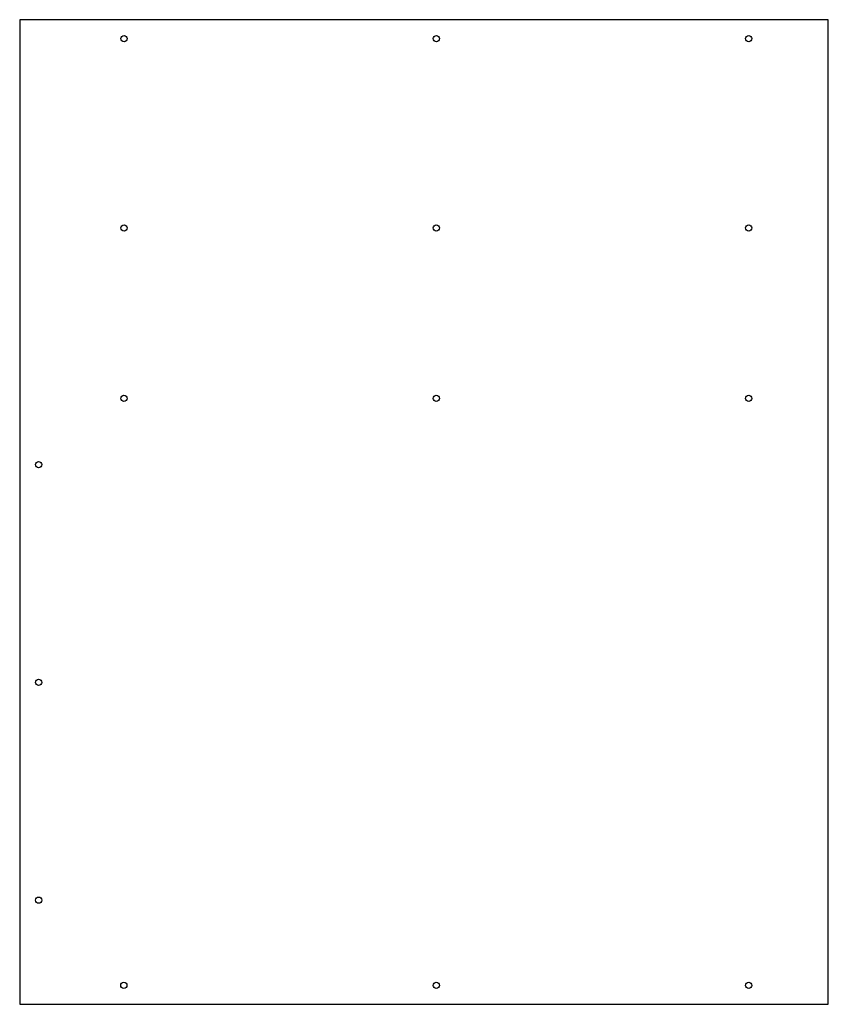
# Model space of a CAD drawing. Header units: millimetres. Extents: x 345 to 772, y -113 to 407.
import ezdxf

# ---------------------------------------------------------------- set-up
doc = ezdxf.new("R2010")
doc.units = ezdxf.units.MM
doc.layers.get('0').update_dxf_attribs({"linetype": 'CONTINUOUS'})

msp = doc.modelspace()

# ---------------------------------------------------------------- linework, layer by layer
msp.add_lwpolyline([(344.59, 406.57), (344.59, -113.43), (771.59, -113.43), (771.59, 406.57)], close=True)
msp.add_lwpolyline([(344.59, 406.57), (344.59, -113.43), (771.59, -113.43), (771.59, 406.57)], close=True)
for centre in [(399.69, 396.6, 0), (399.69, 396.6), (564.64, 396.57, 0), (564.64, 396.57), (729.59, 396.57, 0), (729.59, 396.57), (399.67, 296.6, 0), (399.67, 296.6), (564.59, 296.57, 0), (564.59, 296.57), (729.59, 296.57, 0), (729.59, 296.57), (399.65, 206.6, 0), (399.65, 206.6), (564.59, 206.57, 0), (564.59, 206.57), (729.59, 206.57, 0), (729.59, 206.57), (354.59, 171.57, 0), (354.59, 171.57), (354.59, 56.57, 0), (354.59, 56.57), (354.59, -58.43, 0), (354.59, -58.43), (399.59, -103.4, 0), (399.59, -103.4), (564.59, -103.43, 0), (564.59, -103.43), (729.59, -103.43, 0), (729.59, -103.43)]:
    msp.add_circle(centre, 1.65)

doc.saveas('drawing.dxf')
